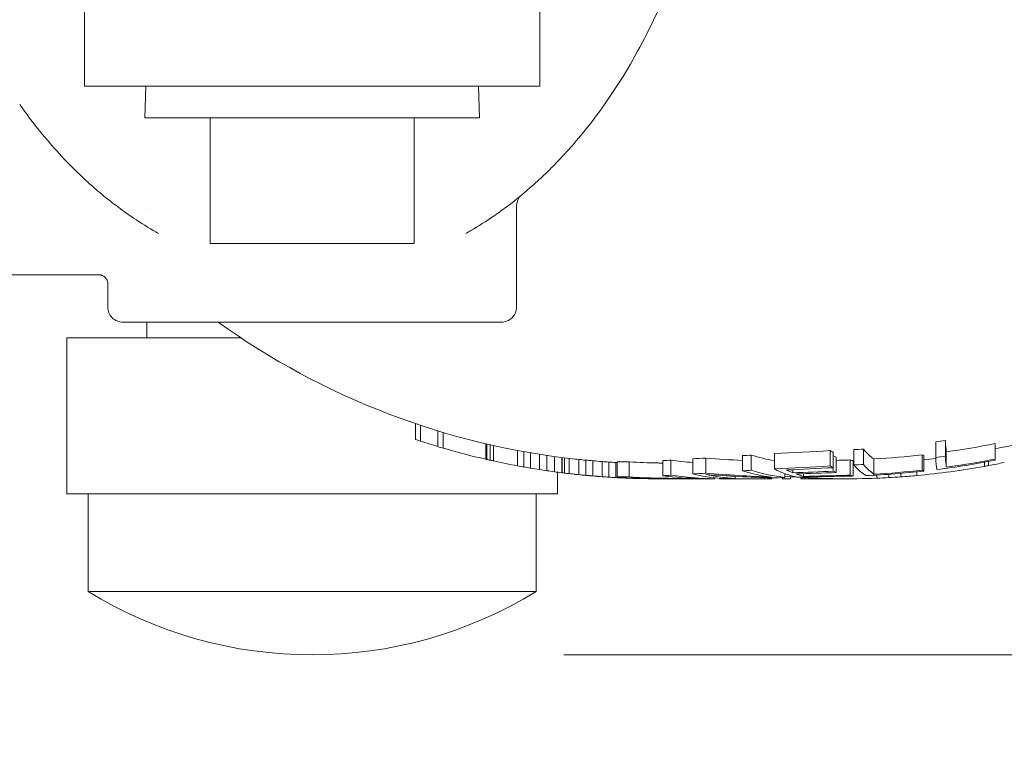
# Model space of a CAD drawing. Header units: inches. Extents: x 1 to 669, y 0 to 417.
# Tile 134 of 256: x 103.6 to 107.52, y 324.89 to 327.85. Entities that reach past the tile are written whole.
import ezdxf

# ---------------------------------------------------------------- set-up
doc = ezdxf.new("R2010")
doc.units = ezdxf.units.IN
doc.header["$LTSCALE"] = 12
doc.header["$MEASUREMENT"] = 0
for name, color, linetype in [('D', 2, 'CONTINUOUS'), ('Q', 4, 'CONTINUOUS'), ('X', 1, 'CONTINUOUS')]:
    doc.layers.add(name, color=color, linetype=linetype)
doc.styles.get("Standard").update_dxf_attribs({"font": 'SIMPLEX.SHX', "width": 0.875})
doc.dimstyles.new('STANDARD$0', dxfattribs={"dimscale": 32, "dimtxt": 0.09375, "dimasz": 0.0625, "dimexe": 0.03125, "dimexo": 0.03125, "dimgap": 0.03125, "dimtad": 1, "dimtih": 1, "dimtoh": 1, "dimdec": 4, "dimzin": 12, "dimdsep": 46, "dimlunit": 5, "dimtxsty": 'Standard', "dimcen": -0.03125, "dimclrd": 256, "dimclre": 256, "dimclrt": 256, "dimadec": 0, "dimazin": 0, "dimtfac": 0.875, "dimtdec": 4, "dimtofl": 0, "dimtmove": 0, "dimatfit": 3, "dimfxl": 0, "dimtolj": 1, "dimtzin": 12, "dimlwd": 13, "dimlwe": 13, "dimarcsym": 0})

# ---------------------------------------------------------------- blocks, each defined once
blk = doc.blocks.new('*D15')
at = {"layer": 'D', "linetype": 'Continuous', "lineweight": 13}
for p, q in [((140.3262, 367.0834), (140.3262, 305.4684)), ((43.5878, 363.2643), (43.5878, 305.4684)), ((45.5878, 306.4684), (138.3262, 306.4684))]:
    blk.add_line(p, q, dxfattribs=at)
at = {"layer": 'D', "linetype": 'Continuous'}
for points in [[(45.5878, 306.8017), (45.5878, 306.135), (43.5878, 306.4684)], [(138.3262, 306.8017), (138.3262, 306.135), (140.3262, 306.4684)]]:
    blk.add_solid(points, dxfattribs=at)
at = {"layer": 'D', "linetype": 'Continuous', "lineweight": -3, "insert": (88.1614, 308.9684), "char_height": 3, "attachment_point": 5}
blk.add_mtext('\\A1;97{}{\\C2;%%p1}', dxfattribs=at)
blk = doc.blocks.new('*D16')
at = {"layer": 'D', "linetype": 'Continuous', "lineweight": 13}
for p, q in [((106.3522, 412.3009), (163.557, 412.3009)), ((162.557, 410.3009), (162.557, 377.227)), ((162.557, 327.328), (162.557, 372.227)), ((105.7696, 325.328), (163.557, 325.328))]:
    blk.add_line(p, q, dxfattribs=at)
at = {"layer": 'D', "linetype": 'Continuous'}
for points in [[(162.2237, 410.3009), (162.8904, 410.3009), (162.557, 412.3009)], [(162.2237, 327.328), (162.8904, 327.328), (162.557, 325.328)]]:
    blk.add_solid(points, dxfattribs=at)
at = {"layer": 'D', "linetype": 'Continuous', "lineweight": -3, "insert": (162.557, 374.727), "char_height": 3, "attachment_point": 5}
blk.add_mtext('\\A1;87{}{\\C2;%%p1}', dxfattribs=at)
blk = doc.blocks.new('*D18')
at = {"layer": 'D', "linetype": 'Continuous', "lineweight": 13}
for p, q in [((137.8783, 368.4605), (151.0617, 368.4605)), ((150.0617, 366.4605), (150.0617, 349.3942)), ((150.0617, 327.3279), (150.0617, 344.3942)), ((105.7637, 325.3279), (151.0617, 325.3279))]:
    blk.add_line(p, q, dxfattribs=at)
at = {"layer": 'D', "linetype": 'Continuous'}
for points in [[(149.7283, 366.4605), (150.395, 366.4605), (150.0617, 368.4605)], [(149.7283, 327.3279), (150.395, 327.3279), (150.0617, 325.3279)]]:
    blk.add_solid(points, dxfattribs=at)
at = {"layer": 'D', "linetype": 'Continuous', "lineweight": -3, "insert": (150.0617, 346.8942), "char_height": 3, "attachment_point": 5}
blk.add_mtext('\\A1;43', dxfattribs=at)
blk = doc.blocks.new('*D20')
at = {"layer": 'D', "linetype": 'Continuous', "lineweight": 13}
for p, q in [((76.7637, 367.4605), (76.7637, 312.2413)), ((132.7637, 367.4605), (132.7637, 312.2413)), ((130.7637, 313.2413), (78.7637, 313.2413))]:
    blk.add_line(p, q, dxfattribs=at)
at = {"layer": 'D', "linetype": 'Continuous'}
for points in [[(78.7637, 313.5747), (78.7637, 312.908), (76.7637, 313.2413)], [(130.7637, 313.5747), (130.7637, 312.908), (132.7637, 313.2413)]]:
    blk.add_solid(points, dxfattribs=at)
at = {"layer": 'D', "linetype": 'Continuous', "lineweight": -3, "insert": (97.2028, 315.7413), "char_height": 3, "attachment_point": 5}
blk.add_mtext('\\A1;56', dxfattribs=at)

msp = doc.modelspace()

# ---------------------------------------------------------------- linework, layer by layer
at = {"layer": 'Q', "lineweight": 0}
for p, q in [((103.85866, 327.58794), (103.85866, 328.48794)), ((105.66866, 327.58794), (105.66866, 328.48794)), ((105.66866, 327.58794), (103.85866, 327.58794)), ((104.10253, 327.58794), (104.09862, 327.46294)), ((105.42479, 327.58794), (105.4287, 327.46294)), ((105.4287, 327.46294), (104.09862, 327.46294)), ((104.35866, 326.96294), (104.35866, 327.46294)), ((105.16866, 326.96294), (105.16866, 327.46294)), ((105.16866, 326.96294), (104.35866, 326.96294)), ((104.10616, 326.59682), (104.10616, 326.65044)), ((104.48035, 326.58794), (103.78866, 326.58794)), ((103.78866, 325.96794), (103.78866, 326.58794)), ((104.10644, 326.58794), (104.10616, 326.59682)), ((105.73866, 325.96794), (105.73866, 326.0542)), ((105.73522, 325.96794), (103.78866, 325.96794)), ((103.87366, 325.57994), (103.87366, 325.96794)), ((105.65366, 325.57994), (105.65366, 325.96794)), ((105.73866, 325.96794), (105.73522, 325.96794)), ((105.65052, 325.57994), (103.87366, 325.57994)), ((105.65366, 325.57994), (105.65052, 325.57994))]:
    msp.add_line(p, q, dxfattribs=at)
msp.add_arc((104.76366, 327.02557), 1.69763, 238.38148, 301.61852, dxfattribs=at)
at = {"layer": 'X', "lineweight": 0}
for p, q in [((104.10616, 327.09793), (104.10616, 327.09793)), ((105.57616, 326.71044), (105.57616, 327.11086)), ((103.22991, 326.83794), (103.92422, 326.83794)), ((103.95116, 326.71044), (103.95116, 326.8072)), ((104.01116, 326.65044), (105.51616, 326.65044)), ((105.17421, 326.18391), (105.17421, 326.2472)), ((105.19486, 326.17713), (105.19486, 326.24027)), ((105.26367, 326.15571), (105.26367, 326.21838)), ((105.28431, 326.14963), (105.28431, 326.21217)), ((107.24258, 326.11256), (107.24258, 326.1743)), ((107.28133, 326.11753), (107.28133, 326.17937)), ((105.45363, 326.10561), (105.45363, 326.1672)), ((105.4575, 326.10472), (105.4575, 326.1663)), ((105.47096, 326.10168), (105.47096, 326.16319)), ((105.48481, 326.09862), (105.48481, 326.16006)), ((105.57986, 326.0794), (105.57986, 326.14045)), ((105.60488, 326.07486), (105.60488, 326.13581)), ((106.82361, 326.07876), (106.82361, 326.13979)), ((106.91719, 326.08295), (106.91719, 326.14407)), ((106.95547, 326.08471), (106.95547, 326.14586)), ((107.28482, 326.07406), (107.28482, 326.13499)), ((107.47856, 326.10621), (107.47856, 326.16782)), ((107.47907, 326.10189), (107.47907, 326.16341)), ((105.63114, 326.07033), (105.63114, 326.13119)), ((105.66782, 326.06439), (105.66782, 326.12512)), ((105.69658, 326.06005), (105.69658, 326.1207)), ((105.72659, 326.05582), (105.72659, 326.11638)), ((105.75634, 326.05192), (105.75634, 326.11241)), ((105.75705, 326.05183), (105.75705, 326.11231)), ((105.76681, 326.05062), (105.76681, 326.11108)), ((105.78579, 326.04836), (105.78579, 326.10877)), ((105.82339, 326.04425), (105.82339, 326.10458)), ((105.85142, 326.04159), (105.85142, 326.10187)), ((105.87927, 326.03918), (105.87927, 326.09941)), ((105.91616, 326.03625), (105.91616, 326.09642)), ((105.97658, 326.03569), (105.97658, 326.09585)), ((106.02454, 326.03526), (106.02454, 326.09541)), ((106.15774, 326.03982), (106.15774, 326.10006)), ((106.1897, 326.04183), (106.1897, 326.10211)), ((106.27645, 326.04703), (106.27645, 326.10741)), ((106.3289, 326.04995), (106.3289, 326.11039)), ((106.47459, 326.05915), (106.47459, 326.11978)), ((106.50955, 326.0616), (106.50955, 326.12228)), ((106.60129, 326.06699), (106.60129, 326.12778)), ((106.83519, 326.07202), (106.83519, 326.13292)), ((106.83559, 326.05802), (106.83559, 326.11862)), ((106.84717, 326.05291), (106.84717, 326.11342)), ((106.90277, 326.0424), (106.90277, 326.10269)), ((106.91435, 326.03903), (106.91435, 326.09925)), ((106.99722, 326.04621), (106.99722, 326.10657)), ((107.18865, 326.06236), (107.18865, 326.12305)), ((107.19476, 326.05876), (107.19476, 326.11938)), ((107.45199, 326.08024), (107.45199, 326.09663)), ((105.94366, 326.03427), (105.94366, 326.09439)), ((105.97097, 326.03255), (105.97097, 326.09264)), ((106.67503, 326.05148), (106.67503, 326.06402)), ((107.43616, 326.07732), (107.43616, 326.09367)), ((105.75705, 326.05183), (105.75634, 326.05192)), ((106.03882, 326.02957), (106.03882, 326.03006)), ((106.05673, 326.02904), (106.05673, 326.02917)), ((106.06542, 326.02882), (106.06542, 326.02886)), ((106.18375, 326.02794), (106.13866, 326.02794)), ((106.18375, 326.02794), (106.18375, 326.02861)), ((106.19595, 326.02794), (106.18375, 326.02794)), ((106.19595, 326.02794), (106.19595, 326.0285)), ((106.22199, 326.02794), (106.19595, 326.02794)), ((106.22199, 326.02794), (106.22199, 326.0283)), ((106.26887, 326.02794), (106.22199, 326.02794)), ((106.26887, 326.02794), (106.26887, 326.02804)), ((106.29491, 326.02794), (106.26887, 326.02794)), ((106.29491, 326.02794), (106.29491, 326.02797)), ((106.31574, 326.02794), (106.29491, 326.02794)), ((106.31574, 326.02794), (106.31574, 326.02795)), ((106.33658, 326.02794), (106.31574, 326.02794)), ((106.33658, 326.02794), (106.33658, 326.02799)), ((106.34178, 326.02794), (106.33658, 326.02794)), ((106.34178, 326.02794), (106.34178, 326.02801)), ((106.3649, 326.02815), (106.3649, 326.03193)), ((106.38345, 326.02794), (106.38345, 326.03019)), ((106.4147, 326.02794), (106.38345, 326.02794)), ((106.4147, 326.02794), (106.4147, 326.02861)), ((106.56053, 326.02794), (106.4147, 326.02794)), ((106.44503, 326.02894), (106.44503, 326.03774)), ((106.56053, 326.02794), (106.56053, 326.03255)), ((106.59178, 326.02794), (106.56053, 326.02794)), ((106.59178, 326.02794), (106.59178, 326.03154)), ((106.63345, 326.02794), (106.63345, 326.03257)), ((106.6647, 326.02794), (106.63345, 326.02794)), ((106.64317, 326.03283), (106.64317, 326.04808)), ((106.6647, 326.02794), (106.6647, 326.03615)), ((106.70637, 326.02794), (106.70637, 326.03338)), ((106.71158, 326.02794), (106.70637, 326.02794)), ((106.71158, 326.02794), (106.71158, 326.03307)), ((106.72199, 326.02794), (106.71158, 326.02794)), ((106.7175, 326.03737), (106.7175, 326.04807)), ((106.72199, 326.02794), (106.72199, 326.03249)), ((106.74283, 326.02794), (106.72199, 326.02794)), ((106.74283, 326.02794), (106.74283, 326.03142)), ((106.76366, 326.02794), (106.74283, 326.02794)), ((106.76366, 326.02794), (106.76366, 326.0305)), ((106.7897, 326.02794), (106.76366, 326.02794)), ((106.7897, 326.02794), (106.7897, 326.02954)), ((106.83658, 326.02794), (106.7897, 326.02794)), ((106.83658, 326.02794), (106.83658, 326.02839)), ((106.86262, 326.02794), (106.83658, 326.02794)), ((106.86262, 326.02794), (106.86262, 326.02806)), ((106.87155, 326.02794), (106.86262, 326.02794)), ((107.00866, 326.0303), (107.00866, 326.04291)), ((107.05616, 326.03253), (107.05616, 326.04584)), ((107.10366, 326.03551), (107.10366, 326.04953)), ((107.16699, 326.04063), (107.16699, 326.05564))]:
    msp.add_line(p, q, dxfattribs=at)
for centre, radius, start, end in [((105.63616, 327.11086), 0.06, 144.79674, 150.77443), ((104.01116, 326.71044), 0.06, 180, 270.00031), ((105.51616, 326.71044), 0.06, 269.99969, 0), ((106.13866, 329.08794), 3, 234.34091, 263.73261), ((106.88866, 329.08794), 3, 281.35004, 288.87734), ((106.13866, 329.08794), 3.06, 253.78761, 257.06386), ((106.13866, 329.08794), 3.06, 257.66209, 259.47798), ((106.88866, 329.08794), 3, 275.8562, 276.77964), ((106.13866, 329.08794), 3, 266.89634, 266.90307), ((106.88866, 329.08794), 3, 270.4907, 270.54481), ((106.88866, 329.08794), 3.06, 275.21876, 280.30695), ((106.88866, 329.08794), 3.06, 280.60842, 281.81738), ((106.13866, 329.08794), 3.06, 263.85597, 265.47018), ((106.13866, 329.08794), 3.06, 265.47018, 266.95725), ((106.13866, 329.08794), 3.06, 268.82781, 269.70738), ((106.88866, 329.08794), 3.06, 265.39845, 266.26816), ((106.88866, 329.08794), 3.06, 266.39868, 272.24747), ((106.88866, 329.08794), 3.06, 273.13786, 274.029), ((106.88866, 329.08794), 3.06, 274.029, 275.21876)]:
    msp.add_arc(centre, radius, start, end, dxfattribs=at)
at = {"layer": 'X', "lineweight": 0, "extrusion": (-1.58579e-17, 2.6095e-16, -1)}
msp.add_ellipse((103.99664, 327.03043), major_axis=(0.03435, 0.04919), ratio=0.0001739, start_param=-0.0000001, end_param=0.0008341, dxfattribs=at)
at = {"layer": 'X', "lineweight": 0}
for centre, major_axis, ratio, start_param, end_param in [((103.88866, 326.8072), (0.0625, 0), 0.0000138, 0, 0.000057), ((106.8807, 329.08794), (0, -2.93604), 0.9999166, 0.1235798, 0.1368906), ((107.28929, 329.08794), (0, -2.97312), 0.0129163, -0.208764, -0.1165579), ((105.00962, 329.08794), (9.79933, 0), 0.3061434, -1.4076472, -1.3846094), ((106.80135, 329.08794), (0, -2.94621), 0.9880115, 0.0398037, 0.0529705), ((107.04278, 329.08794), (0, -2.99594), 0.1543801, -0.1899083, -0.0986649), ((106.88419, 329.08794), (0, -2.98001), 0.9999166, 0.1348584, 0.2008134), ((107.48302, 329.08794), (0, -2.94052), 0.0129163, -0.1178562, -0.1043143), ((105.98465, 329.08794), (0, -2.99158), 0.7278431, -0.0797658, -0.0741275), ((106.0462, 329.08794), (0, -2.99485), 0.8503526, -0.0876016, -0.0765593), ((106.10843, 329.08794), (0, -2.99805), 0.9600816, -0.089409, -0.0796991), ((106.13973, 329.08794), (0, -2.99988), 0.9991881, -0.0870032, -0.0746541), ((106.12277, 329.08794), (0, -2.99966), 0.9359352, -0.0736564, -0.0638404), ((106.01919, 329.08794), (0, -2.99254), 0.8249826, -0.0172581, 0.0021661), ((106.18601, 329.08794), (0, -2.99776), 0.9126848, -0.0590536, -0.0173084), ((105.76705, 335.39689), (0, -9.30889), 0.8249826, 0.0508953, 0.0550639), ((105.57045, 341.96273), (0.00005, -15.87461), 0.9023415, 0.0493035, 0.0529698), ((105.57868, 341.80596), (0, -15.71757), 0.9023415, 0.0632115, 0.065682), ((105.45943, 360.23182), (1.37576, -34.11321), 0.0000029, 0, 0.0000122), ((105.93962, 360.71884), (0.00055, -34.63084), 0.9561944, 0.0273939, 0.0286473), ((106.8068, 329.08794), (0, -2.98694), 0.9561944, 0.0286643, 0.0336063), ((106.98462, 329.08794), (0, -2.99832), 0.2927326, -0.093398, -0.0801492), ((106.8431, 329.08794), (0, -2.98545), 0.9880115, 0.0522737, 0.1174176), ((107.23421, 329.08794), (0, -2.97954), 0.1543801, -0.0992097, -0.0858705), ((106.8807, 329.08794), (0, -2.99732), 0.9999166, 0.1210406, 0.1340748), ((107.28929, 329.08794), (0, -3.03366), 0.0129163, -0.2045387, -0.1142219), ((106.88419, 329.08794), (0, -3.0404), 0.9999166, 0.1321637, 0.1967716), ((107.48302, 329.08794), (0, -3.00171), 0.0129163, -0.1154429, -0.1021804), ((106.08441, 329.08794), (0, -2.99855), 0.8128393, -0.0577797, -0.0465573), ((106.05261, 329.08794), (0, -2.99767), 0.6857437, -0.0397257, -0.0371654), ((105.57803, 342.07726), (0, -16.0489), 0.9023415, 0.0619494, 0.0643687), ((105.00962, 329.08794), (9.99532, 0), 0.3061434, -1.4108741, -1.3883017), ((105.18201, 360.4929), (0.00115, -34.46427), 0.9561945, 0.0445235, 0.0501516), ((105.45858, 360.8892), (0.00071, -34.86093), 0.9561944, 0.0364798, 0.0413002), ((106.80135, 329.08794), (0, -3.00729), 0.9880115, 0.038995, 0.0518938), ((107.04278, 329.08794), (0, -3.05602), 0.1543801, -0.1861306, -0.0967191), ((106.8431, 329.08794), (0, -3.04574), 0.9880115, 0.051238, 0.115083), ((107.23421, 329.08794), (0, -3.03995), 0.1543801, -0.0972321, -0.0841601), ((106.90453, 348.05779), (0, -22.02875), 0.3646915, 0.066224, 0.0681993), ((105.98465, 329.08794), (0, -3.05175), 0.7278431, -0.07819, -0.0726634), ((106.0462, 329.08794), (0, -3.05495), 0.8503526, -0.0858738, -0.0750503), ((106.10843, 329.08794), (0, -3.05809), 0.9600816, -0.0876491, -0.0781312), ((106.13973, 329.08794), (0, -3.05989), 0.9991881, -0.0852929, -0.0731876), ((106.12277, 329.08794), (0, -3.05967), 0.9359352, -0.0722093, -0.0625867), ((106.08441, 329.08794), (0, -3.05858), 0.8128393, -0.0566445, -0.0456429), ((106.05261, 329.08794), (0, -3.05772), 0.6857437, -0.0389452, -0.0364352), ((106.01919, 329.08794), (0, -3.05269), 0.8249826, -0.016918, 0.0021234), ((106.18601, 329.08794), (0, -3.05781), 0.9126848, -0.0578926, -0.0169685), ((106.12802, 329.08794), (0, -3.05997), 0.5651582, -0.0561803, -0.0028864), ((105.76695, 335.52637), (0, -9.49837), 0.8249826, 0.0498912, 0.0539764), ((105.57012, 342.23102), (0.00004, -16.20291), 0.9023415, 0.0483262, 0.051918), ((106.31314, 335.6078), (0, -9.57986), 0.8249826, 0.0004829, 0.0065503), ((106.28136, 342.48851), (0, -16.46056), 0.9023415, 0.0086655, 0.0110197), ((106.28204, 342.44373), (0, -16.41578), 0.9023415, 0.0208401, 0.0243818), ((105.58842, 361.04018), (0.00064, -35.01202), 0.9561944, 0.0327899, 0.0375888), ((106.07198, 361.48125), (0.00058, -35.45327), 0.9561944, 0.0182745, 0.0240759), ((105.93938, 361.36641), (0.00053, -35.3384), 0.9561944, 0.0230144, 0.0280813), ((106.8068, 329.08794), (0, -3.0472), 0.9561944, 0.0280974, 0.0329415), ((106.98462, 329.08794), (0, -3.05835), 0.2927326, -0.0915595, -0.0785726), ((106.88885, 333.41762), (-0.00001, -7.38968), 0.6428713, 0.0252247, 0.035228)]:
    msp.add_ellipse(centre, major_axis=major_axis, ratio=ratio, start_param=start_param, end_param=end_param, dxfattribs=at)
at = {"layer": 'X', "lineweight": 0, "extrusion": (8.08404e-17, 2.49325e-16, -1)}
msp.add_ellipse((106.05754, 347.27141), major_axis=(0.00006, -21.23369), ratio=0.3551623, start_param=0.1146529, end_param=0.1174088, dxfattribs=at)
at = {"layer": 'X', "lineweight": 0, "extrusion": (-1.15027e-18, 2.49834e-16, -1)}
msp.add_ellipse((106.13862, 329.0899), major_axis=(0.00048, -3.06196), ratio=0.9996441, start_param=0.2900508, end_param=0.313596, dxfattribs=at)
at = {"layer": 'X', "lineweight": 0, "extrusion": (7.08163e-17, 2.43557e-16, -1)}
msp.add_ellipse((106.07828, 347.79892), major_axis=(0.00006, -21.76442), ratio=0.3551623, start_param=0.1029025, end_param=0.1055877, dxfattribs=at)
at = {"layer": 'X', "lineweight": 0, "extrusion": (1.34178e-16, 2.34564e-16, -1)}
msp.add_ellipse((106.99317, 329.35574), major_axis=(0, -3.26769), ratio=0.2927327, start_param=0.165913, end_param=0.1782054, dxfattribs=at)
at = {"layer": 'X', "lineweight": 0, "extrusion": (5.46936e-17, 2.44615e-16, -1)}
msp.add_ellipse((106.10974, 350.46756), major_axis=(0, -24.43719), ratio=0.3424197, start_param=0.0764126, end_param=0.0780259, dxfattribs=at)
at = {"layer": 'X', "lineweight": 0, "extrusion": (5.28777e-17, 2.41749e-16, -1)}
msp.add_ellipse((106.12012, 333.76685), major_axis=(0.00002, -7.73741), ratio=0.6154543, start_param=0.1338156, end_param=0.1367511, dxfattribs=at)
at = {"layer": 'X', "lineweight": 0, "extrusion": (-9.6113e-20, 2.49874e-16, -1)}
msp.add_ellipse((106.38943, 329.09183), major_axis=(-0.00043, -3.00389), ratio=0.6846148, start_param=0.0547565, end_param=0.0970615, dxfattribs=at)
at = {"layer": 'X', "lineweight": 0, "extrusion": (-3.34606e-19, 2.4981e-16, -1)}
msp.add_ellipse((106.89964, 329.13296), major_axis=(4.65428, 0.00769), ratio=0.6542385, start_param=1.6633305, end_param=1.694815, dxfattribs=at)
at = {"layer": 'X', "lineweight": 0, "extrusion": (-3.1009e-31, 2.4987e-16, -1)}
for major_axis, start_param, end_param in [((0, 3), -3.0546402, -2.9901537), ((0, 3.06), -3.0850735, -2.9931453)]:
    msp.add_ellipse((106.72574, 329.08794), major_axis=major_axis, ratio=0.4776705, start_param=start_param, end_param=end_param, dxfattribs=at)
at = {"layer": 'X', "lineweight": 0, "extrusion": (1.08126e-16, 2.52402e-16, -1)}
msp.add_ellipse((106.9664, 329.36131), major_axis=(0, -3.27333), ratio=0.2927326, start_param=0.1247521, end_param=0.1369464, dxfattribs=at)
at = {"layer": 'X', "lineweight": 0, "extrusion": (1.99538e-15, 2.54466e-16, -1)}
msp.add_ellipse((107.25054, 329.08794), major_axis=(0, -3.03852), ratio=0.0129163, start_param=0.1009382, end_param=0.2042065, dxfattribs=at)
at = {"layer": 'X', "lineweight": 0, "extrusion": (-8.92427e-19, 2.49627e-16, -1)}
msp.add_ellipse((106.88471, 329.08794), major_axis=(0, -3.04464), ratio=0.9999166, start_param=-0.196494, end_param=-0.1191502, dxfattribs=at)
at = {"layer": 'X', "lineweight": 0, "extrusion": (4.30632e-17, 2.43083e-16, -1)}
msp.add_ellipse((106.13127, 331.23395), major_axis=(0.00001, -5.2055), ratio=0.7589212, start_param=0.1336457, end_param=0.1400369, dxfattribs=at)
at = {"layer": 'X', "lineweight": 0, "extrusion": (-2.43434e-17, 2.53507e-16, -1)}
msp.add_ellipse((106.13594, 329.73186), major_axis=(0, -3.70374), ratio=0.9053884, start_param=0.1511125, end_param=0.1590394, dxfattribs=at)
at = {"layer": 'X', "lineweight": 0, "extrusion": (2.26534e-18, 2.48878e-16, -1)}
msp.add_ellipse((106.13849, 329.12698), major_axis=(0, -3.09903), ratio=0.9934291, start_param=0.1534838, end_param=0.1655519, dxfattribs=at)
at = {"layer": 'X', "lineweight": 0, "extrusion": (6.51629e-19, 2.50582e-16, -1)}
msp.add_ellipse((106.13824, 329.21568), major_axis=(0, -3.18771), ratio=0.9790832, start_param=0.1419861, end_param=0.1513013, dxfattribs=at)
at = {"layer": 'X', "lineweight": 0, "extrusion": (-3.13341e-17, 2.52614e-16, -1)}
msp.add_ellipse((106.13697, 329.84242), major_axis=(0, -3.81438), ratio=0.8930192, start_param=0.1207721, end_param=0.1296517, dxfattribs=at)
at = {"layer": 'X', "lineweight": 0, "extrusion": (3.14675e-17, 2.4988e-16, -1)}
msp.add_ellipse((106.13656, 330.89137), major_axis=(0.00004, -4.86333), ratio=0.7898869, start_param=0.0991517, end_param=0.1069378, dxfattribs=at)
at = {"layer": 'X', "lineweight": 0, "extrusion": (4.41811e-18, 2.49789e-16, -1)}
msp.add_ellipse((106.42208, 344.03084), major_axis=(-0.00013, -17.9429), ratio=0.9126848, start_param=0.0161352, end_param=0.0173003, dxfattribs=at)
at = {"layer": 'X', "lineweight": 0, "extrusion": (-7.99246e-19, 2.49921e-16, -1)}
msp.add_ellipse((106.68327, 329.09591), major_axis=(-0.00061, -3.06796), ratio=0.4770627, start_param=0.0645117, end_param=0.1426494, dxfattribs=at)
at = {"layer": 'X', "lineweight": 0, "extrusion": (-1.29197e-18, 2.50003e-16, -1)}
msp.add_ellipse((106.75066, 329.09143), major_axis=(-0.00021, -3.06349), ratio=0.3059749, start_param=0.0623563, end_param=0.15981, dxfattribs=at)
at = {"layer": 'X', "lineweight": 0, "extrusion": (1.00909e-16, 2.47644e-16, -1)}
msp.add_ellipse((106.79079, 329.36667), major_axis=(-0.00001, -3.33869), ratio=0.2927328, start_param=0.1187197, end_param=0.1446268, dxfattribs=at)
at = {"layer": 'X', "lineweight": 0, "extrusion": (1.28941e-16, 2.30054e-16, -1)}
msp.add_ellipse((106.99319, 329.36162), major_axis=(0, -3.33358), ratio=0.2927327, start_param=0.1626224, end_param=0.1746648, dxfattribs=at)
at = {"layer": 'X', "lineweight": 0, "extrusion": (1.03915e-16, 2.47506e-16, -1)}
msp.add_ellipse((106.96641, 329.36708), major_axis=(0, -3.33911), ratio=0.2927326, start_param=0.1222902, end_param=0.1342402, dxfattribs=at)
at = {"layer": 'X', "lineweight": 0, "extrusion": (1.37585e-16, 2.5327e-16, -1)}
msp.add_ellipse((107.00449, 329.08794), major_axis=(0, -3.05775), ratio=0.1543801, start_param=0.0836689, end_param=0.186024, dxfattribs=at)
at = {"layer": 'X', "lineweight": 0, "extrusion": (7.814e-18, 2.50575e-16, -1)}
msp.add_ellipse((106.84921, 329.08794), major_axis=(0, -3.04931), ratio=0.9880115, start_param=-0.1149475, end_param=-0.0384573, dxfattribs=at)
at = {"layer": 'X', "lineweight": 0, "extrusion": (2.89789e-17, 2.49622e-16, -1)}
msp.add_ellipse((106.13526, 335.1254), major_axis=(0, -9.0973), ratio=0.5758858, start_param=0.0667557, end_param=0.0703872, dxfattribs=at)
at = {"layer": 'X', "lineweight": 0, "extrusion": (2.70505e-17, 2.51292e-16, -1)}
msp.add_ellipse((106.13668, 331.75395), major_axis=(0, -5.72593), ratio=0.7278431, start_param=0.0781893, end_param=0.0842956, dxfattribs=at)
at = {"layer": 'X', "lineweight": 0, "extrusion": (2.63398e-17, 2.44685e-16, -1)}
msp.add_ellipse((106.13662, 333.04339), major_axis=(0, -7.01537), ratio=0.657307, start_param=0.0706399, end_param=0.0720338, dxfattribs=at)
at = {"layer": 'X', "lineweight": 0, "extrusion": (8.15519e-18, 2.49827e-16, -1)}
msp.add_ellipse((106.13853, 332.52561), major_axis=(0.00002, -6.49767), ratio=0.6857437, start_param=0.0223828, end_param=0.0364351, dxfattribs=at)
at = {"layer": 'X', "lineweight": 0, "extrusion": (5.10423e-18, 2.49456e-16, -1)}
msp.add_ellipse((106.09606, 329.08794), major_axis=(0, -3.05956), ratio=0.5651582, start_param=0.0115634, end_param=0.069148, dxfattribs=at)
at = {"layer": 'X', "lineweight": 0, "extrusion": (3.19551e-18, 2.50067e-16, -1)}
msp.add_ellipse((106.1709, 329.08794), major_axis=(0, -3.05903), ratio=0.908163, start_param=0.0116046, end_param=0.0504082, dxfattribs=at)
at = {"layer": 'X', "lineweight": 0, "extrusion": (6.70226e-18, 2.50241e-16, -1)}
msp.add_ellipse((106.1386, 336.78565), major_axis=(0, -10.7577), ratio=0.5330825, start_param=0.0142767, end_param=0.0174009, dxfattribs=at)
at = {"layer": 'X', "lineweight": 0, "extrusion": (-3.17802e-24, 2.4987e-16, -1)}
msp.add_ellipse((106.13866, 335.6082), major_axis=(0, -9.58026), ratio=0.5651582, start_param=0, end_param=0.0028864, dxfattribs=at)
at = {"layer": 'X', "lineweight": 0, "extrusion": (1.88826e-18, 2.49835e-16, -1)}
msp.add_ellipse((106.42209, 344.33051), major_axis=(-0.00012, -18.30257), ratio=0.9126848, start_param=0.006892, end_param=0.0169608, dxfattribs=at)
at = {"layer": 'X', "lineweight": 0, "extrusion": (9.82378e-20, 2.49873e-16, -1)}
msp.add_ellipse((106.32262, 343.48466), major_axis=(-0.00006, -17.45672), ratio=0.908163, start_param=0.0003537, end_param=0.0116001, dxfattribs=at)
at = {"layer": 'X', "lineweight": 0, "extrusion": (-8.60158e-20, 2.49866e-16, -1)}
msp.add_ellipse((106.34242, 329.0918), major_axis=(-0.00037, -3.06386), ratio=0.6846258, start_param=0.0167881, end_param=0.0879855, dxfattribs=at)
at = {"layer": 'X', "lineweight": 0, "extrusion": (-9.05414e-20, 2.4987e-16, -1)}
msp.add_ellipse((106.38942, 329.09175), major_axis=(-0.00042, -3.06381), ratio=0.6846318, start_param=0.0114901, end_param=0.0951586, dxfattribs=at)
at = {"layer": 'X', "lineweight": 0, "extrusion": (-2.00282e-19, 2.49842e-16, -1)}
msp.add_ellipse((106.4396, 329.09079), major_axis=(-0.00021, -3.06285), ratio=0.4774512, start_param=0.0200608, end_param=0.1116628, dxfattribs=at)
at = {"layer": 'X', "lineweight": 0, "extrusion": (-1.97968e-19, 2.49871e-16, -1)}
msp.add_ellipse((106.48253, 329.09088), major_axis=(-0.00019, -3.06294), ratio=0.4774441, start_param=0.0255206, end_param=0.1054188, dxfattribs=at)
at = {"layer": 'X', "lineweight": 0, "extrusion": (-1.84119e-19, 2.49865e-16, -1)}
msp.add_ellipse((106.81653, 329.11742), major_axis=(4.62308, 0.00431), ratio=0.6682722, start_param=1.620283, end_param=1.6771868, dxfattribs=at)
at = {"layer": 'X', "lineweight": 0, "extrusion": (-3.15062e-19, 2.49875e-16, -1)}
msp.add_ellipse((106.89937, 329.13205), major_axis=(4.74594, 0.00738), ratio=0.6540524, start_param=1.6374051, end_param=1.6923081, dxfattribs=at)
at = {"layer": 'X', "lineweight": 0, "extrusion": (6.38401e-17, 2.48383e-16, -1)}
msp.add_ellipse((106.79093, 329.37085), major_axis=(-0.00001, -3.3429), ratio=0.2927328, start_param=0.0750967, end_param=0.106798, dxfattribs=at)
at = {"layer": 'X', "lineweight": 0, "extrusion": (-8.60874e-18, 2.50073e-16, -1)}
msp.add_ellipse((106.81839, 329.08794), major_axis=(0, -3.05057), ratio=0.9561944, start_param=-0.032905, end_param=-0.0240934, dxfattribs=at)
at = {"layer": 'X', "lineweight": 0}
for points, knots in [([(106.38866, 329.08794), (106.38866, 328.99021), (106.38411, 328.89696), (106.37598, 328.80741), (106.36538, 328.6906), (106.34868, 328.5799), (106.32702, 328.47411), (106.30142, 328.34912), (106.26887, 328.23105), (106.23026, 328.11901), (106.18875, 327.99852), (106.14025, 327.88514), (106.08508, 327.77842), (106.03722, 327.68584), (105.98433, 327.59827), (105.92623, 327.5159)], [0, 0, 0, 0, 0.14407805, 0.14407805, 0.14407805, 0.33202286, 0.33202286, 0.33202286, 0.55407633, 0.55407633, 0.55407633, 0.79285828, 0.79285828, 0.79285828, 0.99999998, 0.99999998, 0.99999998, 0.99999998]), ([(104.15268, 327.00304), (104.14572, 327.00695), (104.1388, 327.01092), (104.13192, 327.01494), (104.10159, 327.03266), (104.07203, 327.05143), (104.04316, 327.0712), (104.03401, 327.07747), (104.02494, 327.08383), (104.01593, 327.09029), (103.99713, 327.10378), (103.97862, 327.11771), (103.96051, 327.13197), (103.95702, 327.13472), (103.95354, 327.13748), (103.95008, 327.14025), (103.92957, 327.15668), (103.9096, 327.17351), (103.8903, 327.19054), (103.86319, 327.21446), (103.8374, 327.23878), (103.81275, 327.2634), (103.81062, 327.26553), (103.8085, 327.26766), (103.80638, 327.2698), (103.79738, 327.27888), (103.78854, 327.28801), (103.77983, 327.29718), (103.77939, 327.29764), (103.77895, 327.2981), (103.77852, 327.29857), (103.7511, 327.32751), (103.72512, 327.35684), (103.70063, 327.38617), (103.69625, 327.39141), (103.69192, 327.39666), (103.68763, 327.4019), (103.68626, 327.40358), (103.68489, 327.40526), (103.68353, 327.40694), (103.65375, 327.44363), (103.6263, 327.48017), (103.60109, 327.5159)], [0.00000003, 0.00000003, 0.00000003, 0.00000003, 0.02940445, 0.02940445, 0.02940445, 0.1589689, 0.1589689, 0.1589689, 0.2, 0.2, 0.2, 0.28562688, 0.28562688, 0.28562688, 0.30214179, 0.30214179, 0.30214179, 0.4, 0.4, 0.4, 0.53750226, 0.53750226, 0.53750226, 0.54938648, 0.54938648, 0.54938648, 0.6, 0.6, 0.6, 0.6025542, 0.6025542, 0.6025542, 0.7622899, 0.7622899, 0.7622899, 0.79084766, 0.79084766, 0.79084766, 0.8, 0.8, 0.8, 1, 1, 1, 1]), ([(105.92623, 327.5159), (105.90102, 327.48017), (105.87357, 327.44363), (105.84379, 327.40694), (105.84241, 327.40524), (105.84103, 327.40354), (105.83964, 327.40184), (105.81706, 327.37421), (105.79315, 327.34652), (105.76795, 327.31909), (105.76155, 327.31212), (105.75507, 327.30518), (105.74851, 327.29825), (105.74817, 327.29789), (105.74782, 327.29753), (105.74748, 327.29717), (105.7367, 327.28582), (105.72569, 327.27452), (105.71445, 327.26328), (105.69888, 327.24773), (105.68286, 327.23231), (105.66634, 327.21703), (105.65674, 327.20815), (105.64696, 327.19931), (105.63701, 327.19053), (105.61687, 327.17276), (105.596, 327.1552), (105.57454, 327.13809), (105.5719, 327.13599), (105.56925, 327.13389), (105.56659, 327.1318), (105.54855, 327.1176), (105.53011, 327.10373), (105.51138, 327.09029), (105.50225, 327.08373), (105.49304, 327.07728), (105.48376, 327.07093), (105.45492, 327.05119), (105.42539, 327.03245), (105.39509, 327.01475), (105.38831, 327.0108), (105.38149, 327.00689), (105.37464, 327.00304)], [0, 0, 0, 0, 0.2, 0.2, 0.2, 0.20925867, 0.20925867, 0.20925867, 0.35979688, 0.35979688, 0.35979688, 0.39801638, 0.39801638, 0.39801638, 0.4, 0.4, 0.4, 0.46271057, 0.46271057, 0.46271057, 0.54952835, 0.54952835, 0.54952835, 0.6, 0.6, 0.6, 0.70212838, 0.70212838, 0.70212838, 0.71469256, 0.71469256, 0.71469256, 0.8, 0.8, 0.8, 0.84161873, 0.84161873, 0.84161873, 0.97103667, 0.97103667, 0.97103667, 0.99999999, 0.99999999, 0.99999999, 0.99999999]), ([(105.5838, 327.14015), (105.58063, 327.13449), (105.57836, 327.12823), (105.5765, 327.11823), (105.57616, 327.11454), (105.57616, 327.11086)], [0, 0, 0, 0, 0.019466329, 0.019466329, 0.030502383, 0.030502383, 0.030502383, 0.030502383]), ([(103.95116, 326.8072), (103.95116, 326.80785), (103.95071, 326.81507), (103.94061, 326.82985), (103.93258, 326.83518), (103.92539, 326.83786), (103.92392, 326.83798), (103.92392, 326.83798)], [0, 0, 0, 0, 0.09549607, 0.09549607, 0.17897592, 0.17897592, 0.22758693, 0.22758693, 0.22758693, 0.22758693])]:
    msp.add_open_spline(points, degree=3, knots=knots, dxfattribs=at)
for points in [[(105.4575, 326.10472), (105.45621, 326.10502), (105.45492, 326.10531), (105.45363, 326.10561)], [(105.76681, 326.05062), (105.76356, 326.05102), (105.7603, 326.05142), (105.75705, 326.05183)], [(106.06542, 326.02882), (106.06253, 326.02889), (106.05963, 326.02896), (106.05673, 326.02904)], [(106.87155, 326.02794), (106.87449, 326.02794), (106.87742, 326.02795), (106.88036, 326.02796)]]:
    msp.add_open_spline(points, degree=3, dxfattribs=at)

# ---------------------------------------------------------------- dimensions: what is measured, and where the dimension line sits
at = {"layer": 'D', "linetype": 'Continuous', "lineweight": -3}
dim = msp.add_linear_dim(base=(162.55703, 325.32795), p1=(105.35216, 412.30094), p2=(104.76956, 325.32795), angle=90, text='<>{}{\\C2;%%p1}', dimstyle='STANDARD$0', override={"dimdec": 0, "dimtp": 1, "dimtm": 1, "dimarcsym": 1}, dxfattribs=at)
dim.commit()
dim.dimension.update_dxf_attribs({"geometry": '*D16', "text_midpoint": (162.55703, 374.727), "dimtype": 160})
dim = msp.add_linear_dim(base=(76.76366, 313.24134), p1=(132.76366, 368.46055), p2=(76.76366, 368.46055), dimstyle='STANDARD$0', override={"dimdec": 1, "dimarcsym": 1}, dxfattribs=at)
dim.commit()
dim.dimension.update_dxf_attribs({"geometry": '*D20', "text_midpoint": (97.20283, 313.24134), "dimtype": 160})
dim = msp.add_linear_dim(base=(150.06168, 325.32794), p1=(136.87832, 368.46055), p2=(104.76366, 325.32794), angle=90, dimstyle='STANDARD$0', override={"dimdec": 1, "dimarcsym": 1}, dxfattribs=at)
dim.commit()
dim.dimension.update_dxf_attribs({"geometry": '*D18', "text_midpoint": (150.06168, 346.89424), "dimtype": 160})
dim = msp.add_linear_dim(base=(140.32616, 306.46836), p1=(43.58782, 364.26426), p2=(140.32616, 368.08344), text='<>{}{\\C2;%%p1}', dimstyle='STANDARD$0', override={"dimdec": 0, "dimtp": 1, "dimtm": 1, "dimarcsym": 1}, dxfattribs=at)
dim.commit()
dim.dimension.update_dxf_attribs({"geometry": '*D15', "text_midpoint": (88.16139, 306.46836), "dimtype": 160})

doc.saveas('drawing.dxf')
